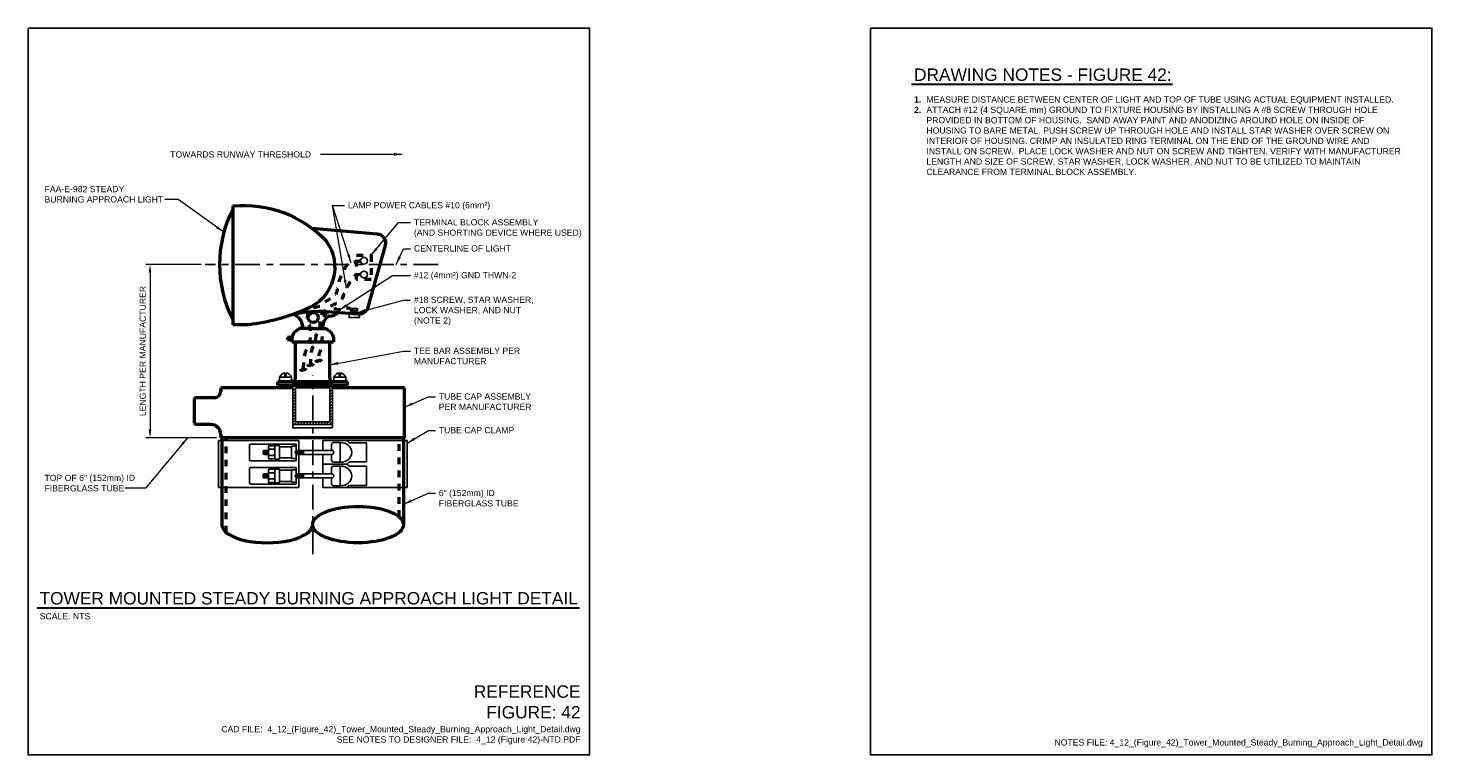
# Model space of a CAD drawing. Header units: inches. Extents: x 0 to 21.3, y 0 to 11.
import ezdxf
from ezdxf.enums import TextEntityAlignment as Align

# ---------------------------------------------------------------- set-up
doc = ezdxf.new("R2010")
doc.units = ezdxf.units.IN
doc.header["$LTSCALE"] = 0.5
doc.header["$MEASUREMENT"] = 0
doc.header["$PDSIZE"] = 2
doc.linetypes.add('CENTER2', pattern=[1.125, 0.75, -0.125, 0.125, -0.125])
doc.linetypes.add('HIDDEN2', pattern=[0.1875, 0.125, -0.0625])
doc.layers.get('0').update_dxf_attribs({"linetype": 'CONTINUOUS', "lineweight": 35})
doc.layers.get('DEFPOINTS').update_dxf_attribs({"linetype": 'CONTINUOUS', "lineweight": 35})
for name, color, linetype, lineweight in [('E-AFLD-LITE-APPR', 203, 'CONTINUOUS', 50), ('E-GRND-EQUI', 83, 'CONTINUOUS', 50), ('E-LITE-CIRC', 83, 'CONTINUOUS', 50), ('G-ANNO-PATT', 8, 'CONTINUOUS', 18), ('G-ANNO-RDME', 5, 'CONTINUOUS', 18), ('S-FSTN-MISC', 13, 'CONTINUOUS', 25), ('S-FSTN-PL~~', 13, 'CONTINUOUS', 25)]:
    doc.layers.add(name, color=color, linetype=linetype, lineweight=lineweight)
for name, color, linetype in [('G-ANNO-DIMS', 7, 'CONTINUOUS'), ('G-ANNO-TEXT', 7, 'CONTINUOUS'), ('G-ANNO-TTLB', 7, 'CONTINUOUS')]:
    doc.layers.add(name, color=color, linetype=linetype)
doc.styles.add('00-E-TITLE-1_1', font='arial.ttf', dxfattribs={"height": 0.1875})
doc.styles.add('01-E-BLDG-1_1', font='arial.ttf', dxfattribs={"height": 0.09375})
doc.styles.add('Arial', font='arial.ttf')
doc.dimstyles.new('01-E-BLDG-1_1', dxfattribs={"dimtxt": 0.09375, "dimasz": 0.125, "dimexe": 0.0625, "dimexo": 0.0625, "dimgap": 0.0625, "dimtad": 1, "dimdec": 4, "dimzin": 3, "dimdsep": 46, "dimlunit": 4, "dimtxsty": '01-E-BLDG-1_1', "dimcen": 0.0625, "dimclrd": 1, "dimclre": 1, "dimclrt": 256, "dimazin": 0, "dimtfac": 1, "dimtdec": 4, "dimtmove": 1, "dimatfit": 3, "dimfxl": 1, "dimfrac": 2, "dimtolj": 1, "dimtzin": 3, "dimlwd": 0, "dimlwe": 0, "dimarcsym": 0})

# ---------------------------------------------------------------- blocks, each defined once
blk = doc.blocks.new('G-TSQIG')
at = {"color": 0, "linetype": 'ByBlock', "lineweight": -2}
blk.add_spline([(0.012, 0.089), (-0.004, 0.075), (-0.015, 0.048), (-0.009, 0.013), (0, 0), (0.011, -0.018), (0.015, -0.036), (0.012, -0.059), (0.004, -0.074), (-0.012, -0.089)], degree=3, dxfattribs=at)
blk = doc.blocks.new('*D4')
at = {"layer": 'DEFPOINTS', "color": 0, "transparency": 16777216}
for p in [(2.683, 7.423), (1.846, 4.801), (2.916, 4.801)]:
    blk.add_point(p, dxfattribs=at)
at = {"layer": 'G-ANNO-DIMS', "color": 1, "lineweight": 0, "transparency": 16777216}
for p, q in [((2.62, 7.423), (1.783, 7.423)), ((1.846, 7.298), (1.846, 4.926)), ((2.854, 4.801), (1.783, 4.801))]:
    blk.add_line(p, q, dxfattribs=at)
at = {"layer": 'G-ANNO-DIMS', "color": 1, "transparency": 16777216}
for points in [[(1.825, 7.298), (1.867, 7.298), (1.846, 7.423)], [(1.825, 4.926), (1.867, 4.926), (1.846, 4.801)]]:
    blk.add_solid(points, dxfattribs=at)
at = {"layer": 'G-ANNO-DIMS', "transparency": 16777216, "insert": (1.735, 6.112), "char_height": 0.09375, "attachment_point": 5, "rotation": 90, "style": '01-E-BLDG-1_1'}
blk.add_mtext('\\A1;LENGTH PER MANUFACTURER', dxfattribs=at)
blk = doc.blocks.new('G-DBRK')
at = {"color": 0, "linetype": 'ByBlock', "lineweight": -2}
blk.add_ellipse((0, -0.25), major_axis=(0, -0.25), ratio=0.4, dxfattribs=at)
blk.add_ellipse((0, -0.75), major_axis=(0, -0.25), ratio=0.4, start_param=0, end_param=3.141593, dxfattribs=at)

msp = doc.modelspace()

# ---------------------------------------------------------------- hatches: boundary and pattern name
at = {"layer": 'G-ANNO-PATT'}
h = msp.add_hatch(dxfattribs=at)
h.set_pattern_fill('ANSI31', color=256, scale=0.25)
h.paths.add_polyline_path([(4.60788, 5.5952), (4.00788, 5.5952), (4.00788, 5.00091), (4.60788, 5.00091)])
h.paths.add_polyline_path([(4.04788, 5.5552), (4.56788, 5.5552), (4.56788, 5.04091), (4.04788, 5.04091)], flags=16)

# ---------------------------------------------------------------- linework, layer by layer
at = {"layer": 'E-AFLD-LITE-APPR'}
for p, q in [((3.09714, 8.31137), (3.09714, 6.51137)), ((4.15633, 6.45248), (4.15633, 6.49292)), ((3.9931, 6.31603), (3.92867, 6.31603)), ((3.92867, 6.31603), (3.92867, 6.28812)), ((3.92867, 6.28812), (3.9931, 6.28812)), ((3.9931, 6.25248), (4.62266, 6.25248)), ((4.04788, 5.6952), (4.04788, 6.25248)), ((4.56788, 5.6952), (4.56788, 6.25248)), ((2.91615, 5.5552), (2.91615, 5.5052)), ((4.00788, 5.5552), (2.91615, 5.5552)), ((3.78288, 5.5952), (3.78288, 5.6452)), ((4.83288, 5.6452), (3.78288, 5.6452)), ((3.78288, 5.5952), (4.83288, 5.5952)), ((4.60788, 5.5952), (4.00788, 5.5952)), ((5.69961, 5.5552), (4.60788, 5.5552)), ((4.83288, 5.5952), (4.83288, 5.6452)), ((5.69961, 4.80091), (5.69961, 5.5552)), ((2.51615, 5.3802), (2.51615, 5.02591)), ((2.81615, 5.4052), (2.54115, 5.4052)), ((2.76615, 5.00091), (2.54115, 5.00091)), ((2.91615, 4.85091), (2.91615, 4.80091)), ((5.69961, 4.80091), (2.91615, 4.80091)), ((2.93288, 4.80091), (2.93288, 3.48536)), ((5.68288, 4.80091), (5.68288, 3.48536))]:
    msp.add_line(p, q, dxfattribs=at)
at = {"layer": 'E-AFLD-LITE-APPR', "linetype": 'HIDDEN2'}
for p, q in [((2.99886, 3.3678), (2.99886, 4.80091)), ((5.61761, 3.60231), (5.61761, 4.80091))]:
    msp.add_line(p, q, dxfattribs=at)
at = {"layer": 'E-AFLD-LITE-APPR'}
for points in [[(3.09714, 8.31137), (3.10788, 8.31137, -0.2269227), (4.50557, 7.78625, -0.50148322), (4.20103, 6.74303, -0.07413076), (3.34373, 6.51137), (3.09714, 6.51137)], [(4.29367, 7.97354), (5.28288, 7.88839, -0.47051185), (5.40714, 7.70884), (5.14441, 6.77478, -0.35513144), (4.99832, 6.67177), (4.45514, 6.70895, 0.05388651), (4.00673, 6.66605)], [(4.30788, 6.45248), (4.1158, 6.45248, 0.28220281), (3.9931, 6.30894), (3.9931, 6.25248)], [(4.30788, 6.45248), (4.49996, 6.45248, -0.28220281), (4.62266, 6.30894), (4.62266, 6.25248)]]:
    msp.add_lwpolyline(points, format="xyb", dxfattribs=at)
msp.add_circle((4.3166, 6.61887), 0.07591, dxfattribs=at)
for centre, radius, start, end in [((4.71938, 7.42334), 1.82209, 152.913159, 207.086841), ((3.95794, 6.4727), 0.19941, 354.180801, 75.839669), ((4.65782, 6.4727), 0.19941, 129.64688, 185.819199), ((4.57229, 6.57592), 0.06535, 94.900347, 129.64688), ((4.54828, 6.85594), 0.2157, 274.900347, 310.900867), ((3.99788, 5.6952), 0.05, 270, 0), ((4.61788, 5.6952), 0.05, 180, 270), ((2.54115, 5.3802), 0.025, 90, 180), ((2.81615, 5.5052), 0.1, 270, 0), ((2.54115, 5.02591), 0.025, 180, 270), ((2.76615, 4.85091), 0.15, 360, 90)]:
    msp.add_arc(centre, radius, start, end, dxfattribs=at)
at = {"layer": 'E-GRND-EQUI', "linetype": 'HIDDEN2'}
msp.add_lwpolyline([(4.97371, 7.56435), (5.19125, 7.56435), (5.19125, 7.19339), (4.97371, 7.19339)], close=True, dxfattribs=at)
at = {"layer": 'E-LITE-CIRC', "linetype": 'HIDDEN2', "flags": 128}
for points in [[(5.02916, 7.47907), (5.00272, 7.46833), (4.97753, 7.46057), (4.95367, 7.45503), (4.93124, 7.45097), (4.91032, 7.44765), (4.89099, 7.44432), (4.87335, 7.44023), (4.85748, 7.43465), (4.84341, 7.42698), (4.83095, 7.4173), (4.81986, 7.40581), (4.80989, 7.39275), (4.80079, 7.37834), (4.79231, 7.36281), (4.7842, 7.34638), (4.77622, 7.32927), (4.76818, 7.3117), (4.7601, 7.29388), (4.75208, 7.276), (4.74421, 7.25826), (4.73657, 7.24086), (4.72925, 7.224), (4.72234, 7.20787), (4.71593, 7.19268), (4.71009, 7.17854), (4.70483, 7.16524), (4.70012, 7.15246), (4.69595, 7.13992), (4.69231, 7.12731), (4.68919, 7.11434), (4.68657, 7.10069), (4.68444, 7.08609), (4.68271, 7.07032), (4.681, 7.05362), (4.67887, 7.03632), (4.67585, 7.01875), (4.6715, 7.00125), (4.66538, 6.98415), (4.65702, 6.96779), (4.64598, 6.95249), (4.632, 6.93849), (4.61555, 6.92569), (4.5973, 6.91387), (4.57791, 6.90283), (4.55806, 6.89235), (4.53841, 6.88223), (4.51963, 6.87226), (4.50238, 6.86224), (4.48716, 6.85201), (4.47378, 6.84173), (4.46188, 6.83159), (4.45111, 6.82182), (4.4411, 6.81261), (4.4315, 6.80417), (4.42195, 6.79672), (4.4121, 6.79046), (4.40168, 6.78552), (4.39088, 6.78176), (4.37998, 6.77892), (4.36926, 6.77678), (4.35901, 6.77511), (4.34951, 6.77367), (4.34105, 6.77223), (4.3339, 6.77056), (4.32823, 6.76848), (4.32379, 6.76605), (4.32017, 6.76339), (4.31701, 6.76061), (4.31392, 6.75783), (4.3105, 6.75517), (4.30639, 6.75274), (4.30119, 6.75066), (4.29466, 6.74895), (4.28702, 6.74721), (4.27865, 6.74496), (4.26991, 6.74169), (4.26118, 6.73693), (4.25281, 6.73018), (4.24517, 6.72094), (4.23863, 6.70874), (4.23349, 6.69329), (4.22973, 6.67525), (4.22726, 6.65547), (4.22602, 6.63483), (4.2259, 6.61419), (4.22684, 6.59441), (4.22874, 6.57637), (4.23153, 6.56092), (4.23509, 6.54861), (4.23926, 6.53862), (4.24382, 6.52981), (4.24859, 6.52104), (4.25335, 6.51117), (4.25792, 6.49906), (4.26208, 6.48358), (4.26565, 6.46357), (4.26843, 6.43831), (4.27032, 6.40877), (4.27121, 6.37631), (4.271, 6.34231), (4.2696, 6.30814), (4.26691, 6.27518), (4.26284, 6.2448), (4.25727, 6.21837), (4.2502, 6.19678), (4.24191, 6.17899), (4.23277, 6.16346), (4.22315, 6.14866), (4.21342, 6.13305), (4.20395, 6.1151), (4.19509, 6.09328), (4.18723, 6.06605), (4.18065, 6.03258), (4.17532, 5.99487), (4.17111, 5.95558), (4.16793, 5.91741), (4.16565, 5.88305), (4.16416, 5.85518), (4.16335, 5.83649), (4.16311, 5.82966)], [(5.02916, 7.27014), (4.99515, 7.267), (4.96625, 7.25819), (4.94175, 7.24464), (4.92097, 7.22728), (4.9032, 7.20704), (4.88775, 7.18485), (4.87393, 7.16163), (4.86103, 7.13832), (4.84851, 7.11568), (4.83638, 7.09387), (4.82479, 7.07286), (4.81389, 7.05264), (4.80384, 7.03321), (4.7948, 7.01455), (4.78692, 6.99665), (4.78034, 6.97949), (4.7751, 6.96306), (4.77066, 6.94733), (4.76635, 6.93227), (4.7615, 6.91784), (4.75546, 6.90401), (4.74755, 6.89075), (4.73711, 6.87802), (4.72347, 6.86579), (4.70624, 6.85403), (4.6861, 6.84273), (4.66404, 6.83187), (4.64101, 6.82146), (4.61797, 6.81148), (4.59591, 6.80193), (4.57578, 6.79279), (4.55854, 6.78406), (4.54489, 6.77573), (4.5344, 6.76775), (4.52636, 6.76009), (4.52006, 6.75271), (4.5148, 6.74556), (4.50986, 6.73859), (4.50453, 6.73178), (4.49811, 6.72508), (4.4901, 6.71838), (4.4808, 6.71128), (4.47071, 6.70333), (4.46035, 6.69408), (4.45022, 6.68306), (4.44083, 6.66982), (4.43269, 6.65389), (4.42631, 6.63483), (4.42203, 6.61241), (4.4195, 6.58739), (4.41823, 6.56078), (4.41769, 6.53356), (4.41739, 6.50675), (4.41682, 6.48133), (4.41546, 6.45831), (4.41281, 6.43869), (4.40851, 6.42314), (4.4028, 6.411), (4.39607, 6.40129), (4.38872, 6.39303), (4.38114, 6.38524), (4.37372, 6.37693), (4.36684, 6.36713), (4.36091, 6.35484), (4.35618, 6.33939), (4.35241, 6.32135), (4.34921, 6.30157), (4.3462, 6.28093), (4.34302, 6.26029), (4.33927, 6.24051), (4.33458, 6.22247), (4.32856, 6.20702), (4.32102, 6.1943), (4.31242, 6.18146), (4.30339, 6.16493), (4.29457, 6.14111), (4.28661, 6.10644), (4.28013, 6.05732), (4.27577, 5.99019), (4.27418, 5.90145)], [(4.90589, 6.72202), (4.88515, 6.74456), (4.86462, 6.75747), (4.84442, 6.76261), (4.82466, 6.76182), (4.80547, 6.75697), (4.78697, 6.74991), (4.76929, 6.74251), (4.75255, 6.73662), (4.73684, 6.73368), (4.72219, 6.73344), (4.70858, 6.73524), (4.696, 6.73841), (4.68446, 6.74228), (4.67394, 6.74621), (4.66443, 6.7495), (4.65594, 6.75152), (4.6484, 6.75174), (4.64161, 6.75031), (4.63532, 6.74755), (4.62928, 6.74375), (4.62324, 6.73923), (4.61695, 6.73429), (4.61016, 6.72923), (4.60262, 6.72437), (4.59417, 6.71995), (4.58504, 6.71596), (4.57553, 6.71235), (4.56596, 6.70905), (4.55664, 6.706), (4.54788, 6.70313), (4.54, 6.7004), (4.5333, 6.69772), (4.52801, 6.69506), (4.52396, 6.69239), (4.52088, 6.68973), (4.51851, 6.68706), (4.51659, 6.6844), (4.51486, 6.68173), (4.51305, 6.67907), (4.51091, 6.6764), (4.50824, 6.67373), (4.50511, 6.67098), (4.50169, 6.66809), (4.49811, 6.66499), (4.49454, 6.6616), (4.49112, 6.65786), (4.48799, 6.6537), (4.48532, 6.64904), (4.4832, 6.64386), (4.48155, 6.63829), (4.48024, 6.63253), (4.47914, 6.62675), (4.47813, 6.62113), (4.47707, 6.61586), (4.47584, 6.61113), (4.4743, 6.60712), (4.47237, 6.60378), (4.47011, 6.60024), (4.46764, 6.59537), (4.46506, 6.58806), (4.46248, 6.57721), (4.46, 6.5617), (4.45775, 6.54041), (4.45582, 6.51224), (4.45426, 6.4766), (4.45291, 6.43492), (4.45151, 6.38919), (4.44986, 6.34137), (4.4477, 6.29342), (4.4448, 6.24733), (4.44093, 6.20505), (4.43586, 6.16855), (4.42949, 6.13911), (4.42229, 6.11524), (4.41484, 6.09472), (4.40774, 6.07538), (4.4016, 6.05502), (4.39701, 6.03145), (4.39457, 6.00247), (4.39487, 5.96589)]]:
    msp.add_lwpolyline(points, dxfattribs=at)
at = {"layer": 'G-ANNO-DIMS', "linetype": 'CENTER2'}
for p, q in [((6.20995, 7.42334), (2.68279, 7.42334)), ((4.30788, 3.03719), (4.30788, 5.74391))]:
    msp.add_line(p, q, dxfattribs=at)
at = {"layer": 'G-ANNO-TEXT', "linetype": 'Continuous', "lineweight": 30}
for p, q in [((13.3713, 10.14903), (17.32154, 10.14903)), ((0.13628, 2.22491), (8.34458, 2.22491))]:
    msp.add_line(p, q, dxfattribs=at)
at = {"layer": 'G-ANNO-TTLB'}
for points in [[(0, 11), (8.5, 11), (8.5, 0), (0, 0)], [(12.75, 11), (21.25, 11), (21.25, 0), (12.75, 0)]]:
    msp.add_lwpolyline(points, close=True, dxfattribs=at)
at = {"layer": 'S-FSTN-MISC'}
for p, q in [((3.88788, 5.71888), (3.88788, 5.78018)), ((3.90788, 5.71888), (3.90788, 5.78018)), ((4.70788, 5.71888), (4.70788, 5.78018)), ((4.72788, 5.71888), (4.72788, 5.78018)), ((3.80788, 5.71888), (3.82059, 5.73684)), ((3.80788, 5.71888), (3.98788, 5.71888)), ((3.80788, 5.6452), (3.80788, 5.71888)), ((3.80788, 5.66272), (3.98788, 5.66272)), ((3.98788, 5.71888), (3.97518, 5.73684)), ((3.98788, 5.6452), (3.98788, 5.71888)), ((4.62788, 5.71888), (4.64059, 5.73684)), ((4.62788, 5.6452), (4.62788, 5.71888)), ((4.80788, 5.71888), (4.62788, 5.71888)), ((4.80788, 5.66272), (4.62788, 5.66272)), ((4.80788, 5.71888), (4.79518, 5.73684)), ((4.80788, 5.6452), (4.80788, 5.71888)), ((2.8827, 4.04461), (2.8827, 4.75711)), ((4.09871, 4.75711), (2.8827, 4.75711)), ((3.35059, 4.68266), (3.35059, 4.47121)), ((4.05267, 4.7021), (3.37327, 4.7021)), ((3.64525, 4.6785), (3.73162, 4.6785)), ((3.73725, 4.48429), (3.73725, 4.67689)), ((3.74288, 4.68172), (3.80109, 4.68172)), ((3.80672, 4.57898), (3.80672, 4.67689)), ((4.0583, 4.60171), (4.0583, 4.69728)), ((4.09871, 4.75711), (4.09871, 4.60902)), ((4.09871, 4.25277), (4.09871, 4.75711)), ((4.45978, 4.75711), (5.73966, 4.75711)), ((4.45978, 4.75711), (4.45978, 4.60902)), ((4.59278, 4.69701), (4.59278, 4.60902)), ((4.62969, 4.72865), (4.72578, 4.72865)), ((4.72578, 4.72865), (4.72578, 4.42931)), ((4.823, 4.75711), (4.85769, 4.72974)), ((4.87537, 4.72383), (5.12478, 4.72383)), ((5.12478, 4.72383), (5.12478, 4.43413)), ((5.73966, 4.04461), (5.73966, 4.75711)), ((3.5589, 4.59955), (3.5589, 4.55841)), ((3.56994, 4.60902), (3.63962, 4.60902)), ((3.56994, 4.60902), (3.56994, 4.54894)), ((3.56994, 4.54894), (3.57326, 4.60902)), ((3.56994, 4.54894), (3.63962, 4.54894)), ((3.57509, 4.60902), (3.57972, 4.54894)), ((3.58255, 4.54894), (3.58406, 4.60902)), ((3.58752, 4.60902), (3.59253, 4.54894)), ((3.59603, 4.54894), (3.59786, 4.60902)), ((3.60137, 4.60902), (3.60703, 4.54894)), ((3.61113, 4.54894), (3.61169, 4.60902)), ((3.61494, 4.60902), (3.62116, 4.54894)), ((3.62484, 4.54894), (3.62427, 4.60902)), ((3.62701, 4.60902), (3.63342, 4.54894)), ((3.63735, 4.54894), (3.63753, 4.60902)), ((3.63962, 4.67368), (3.63962, 4.48429)), ((3.64525, 4.47946), (3.73162, 4.47946)), ((3.73725, 4.67368), (3.73725, 4.48107)), ((3.74288, 4.47624), (3.80109, 4.47624)), ((3.80672, 4.66403), (3.98883, 4.66403)), ((3.80672, 4.57898), (3.80672, 4.48107)), ((3.80672, 4.49394), (3.98883, 4.49394)), ((3.98883, 4.67207), (4.0583, 4.67207)), ((3.98883, 4.57898), (3.98883, 4.67207)), ((3.98883, 4.57898), (3.98883, 4.48589)), ((3.98883, 4.48589), (4.0583, 4.48589)), ((4.05554, 4.60264), (4.05554, 4.55532)), ((4.05588, 4.55509), (4.05861, 4.60449)), ((4.0583, 4.55625), (4.0583, 4.45659)), ((4.06095, 4.60563), (4.06518, 4.55074)), ((4.06815, 4.54894), (4.06966, 4.60902)), ((4.07312, 4.60902), (4.07813, 4.54894)), ((4.07713, 4.60902), (4.59278, 4.60902)), ((4.07713, 4.54894), (4.59278, 4.54894)), ((4.08163, 4.54894), (4.08345, 4.60902)), ((4.08697, 4.60902), (4.09263, 4.54894)), ((4.09672, 4.54894), (4.09729, 4.60902)), ((4.10054, 4.60902), (4.10676, 4.54894)), ((4.11043, 4.54894), (4.10987, 4.60902)), ((4.11261, 4.60902), (4.11901, 4.54894)), ((4.12396, 4.60802), (4.12897, 4.54794)), ((4.13247, 4.54794), (4.13429, 4.60802)), ((4.13781, 4.60802), (4.14347, 4.54794)), ((4.14756, 4.54794), (4.14812, 4.60802)), ((4.15138, 4.60802), (4.1576, 4.54794)), ((4.16127, 4.54794), (4.1607, 4.60802)), ((4.16345, 4.60802), (4.16985, 4.54794)), ((4.16974, 4.54894), (4.16974, 4.60902)), ((4.45978, 4.60902), (4.59278, 4.60902)), ((4.45978, 4.54894), (4.45978, 4.40086)), ((4.59278, 4.54894), (4.59278, 4.46095)), ((3.35059, 4.11905), (3.35059, 4.33051)), ((3.37327, 4.45176), (4.05267, 4.45176)), ((3.37327, 4.34995), (4.05267, 4.34995)), ((3.56994, 4.19269), (3.56994, 4.25277)), ((3.56994, 4.25277), (3.57326, 4.19269)), ((3.56994, 4.25277), (3.63962, 4.25277)), ((3.57509, 4.19269), (3.57972, 4.25277)), ((3.58255, 4.25277), (3.58406, 4.19269)), ((3.58752, 4.19269), (3.59253, 4.25277)), ((3.59603, 4.25277), (3.59786, 4.19269)), ((3.60137, 4.19269), (3.60703, 4.25277)), ((3.61113, 4.25277), (3.61169, 4.19269)), ((3.61494, 4.19269), (3.62116, 4.25277)), ((3.62484, 4.25277), (3.62427, 4.19269)), ((3.62701, 4.19269), (3.63342, 4.25277)), ((3.63735, 4.25277), (3.63753, 4.19269)), ((3.63962, 4.12804), (3.63962, 4.31743)), ((3.64525, 4.32225), (3.73162, 4.32225)), ((3.73725, 4.12804), (3.73725, 4.32064)), ((3.73725, 4.31743), (3.73725, 4.12482)), ((3.74288, 4.32547), (3.80109, 4.32547)), ((3.80672, 4.22273), (3.80672, 4.32064)), ((3.80672, 4.30778), (3.98883, 4.30778)), ((3.98883, 4.31582), (4.0583, 4.31582)), ((3.98883, 4.22273), (3.98883, 4.31582)), ((4.0583, 4.24546), (4.0583, 4.34512)), ((4.06095, 4.19608), (4.06518, 4.25097)), ((4.06815, 4.25277), (4.06966, 4.19269)), ((4.07312, 4.19269), (4.07813, 4.25277)), ((4.07713, 4.25277), (4.59278, 4.25277)), ((4.08163, 4.25277), (4.08345, 4.19269)), ((4.08697, 4.19269), (4.09263, 4.25277)), ((4.09672, 4.25277), (4.09729, 4.19269)), ((4.10054, 4.19269), (4.10676, 4.25277)), ((4.11043, 4.25277), (4.10987, 4.19269)), ((4.11261, 4.19269), (4.11901, 4.25277)), ((4.12396, 4.19369), (4.12897, 4.25377)), ((4.13247, 4.25377), (4.13429, 4.19369)), ((4.13781, 4.19369), (4.14347, 4.25377)), ((4.14756, 4.25377), (4.14812, 4.19369)), ((4.15138, 4.19369), (4.1576, 4.25377)), ((4.16127, 4.25377), (4.1607, 4.19369)), ((4.16345, 4.19369), (4.16985, 4.25377)), ((4.16974, 4.25277), (4.16974, 4.19269)), ((4.45978, 4.40086), (4.83712, 4.40086)), ((4.45978, 4.40086), (4.823, 4.40086)), ((4.45978, 4.25277), (4.45978, 4.40086)), ((4.59278, 4.25277), (4.59278, 4.34076)), ((4.62969, 4.42931), (4.72578, 4.42931)), ((4.62969, 4.3724), (4.72578, 4.3724)), ((4.72578, 4.07306), (4.72578, 4.3724)), ((4.823, 4.40086), (4.85769, 4.42822)), ((4.823, 4.40086), (4.85769, 4.37349)), ((4.87537, 4.43413), (5.12478, 4.43413)), ((4.87537, 4.36758), (5.12478, 4.36758)), ((5.12478, 4.07788), (5.12478, 4.36758)), ((4.09871, 4.04461), (2.8827, 4.04461)), ((4.05267, 4.09961), (3.37327, 4.09961)), ((3.5589, 4.20216), (3.5589, 4.2433)), ((3.56994, 4.19269), (3.63962, 4.19269)), ((3.64525, 4.12321), (3.73162, 4.12321)), ((3.74288, 4.11999), (3.80109, 4.11999)), ((3.80672, 4.22273), (3.80672, 4.12482)), ((3.80672, 4.13769), (3.98883, 4.13769)), ((3.98883, 4.22273), (3.98883, 4.12964)), ((3.98883, 4.12964), (4.0583, 4.12964)), ((4.05554, 4.19907), (4.05554, 4.24639)), ((4.05588, 4.24662), (4.05861, 4.19723)), ((4.0583, 4.2), (4.0583, 4.10443)), ((4.07713, 4.19269), (4.59278, 4.19269)), ((4.09871, 4.04461), (4.09871, 4.19269)), ((4.45978, 4.04461), (4.45978, 4.19269)), ((4.45978, 4.04461), (5.73966, 4.04461)), ((4.59278, 4.1047), (4.59278, 4.19269)), ((4.62969, 4.07306), (4.72578, 4.07306)), ((4.823, 4.04461), (4.85769, 4.07197)), ((4.87537, 4.07788), (5.12478, 4.07788))]:
    msp.add_line(p, q, dxfattribs=at)
at = {"layer": 'S-FSTN-MISC', "linetype": 'HIDDEN2'}
msp.add_line((2.88363, 4.75434), (2.88363, 4.05067), dxfattribs=at)
at = {"layer": 'S-FSTN-MISC'}
for points in [[(4.8585, 6.68264), (5.01632, 6.68264), (5.01632, 6.61868), (4.8585, 6.61868)], [(4.87982, 6.75619), (4.98646, 6.75619), (4.98646, 6.72421), (4.87982, 6.72421)], [(4.87982, 6.68264), (4.98646, 6.68264), (4.98646, 6.70396), (4.87982, 6.70396)], [(4.90115, 6.70396), (4.96513, 6.70396), (4.96513, 6.72528), (4.90115, 6.72528)]]:
    msp.add_lwpolyline(points, close=True, dxfattribs=at)
for centre, radius in [((5.08461, 7.47907), 0.05117), ((5.08461, 7.27014), 0.05119)]:
    msp.add_circle(centre, radius, dxfattribs=at)
for centre, start, end in [((3.89788, 5.69073), 96.37937, 149.184193), ((3.89788, 5.69073), 30.815807, 83.62063), ((4.71788, 5.69073), 96.37937, 149.184193), ((4.71788, 5.69073), 30.815807, 83.62063)]:
    msp.add_arc(centre, 0.09, start, end, dxfattribs=at)
at = {"layer": 'S-FSTN-MISC', "extrusion": (0, 0, -1)}
for centre, major_axis, start_param, end_param in [((3.37327, 4.68266), (-0.02268, 0), 6.28318531, 7.85398163), ((3.64525, 4.67368), (0.00563, 0), 3.14159265, 4.71238898), ((3.73162, 4.67368), (0.00563, 0), 4.71238898, 6.28318531), ((3.73162, 4.67368), (0.00563, 0), 4.71238898, 6.28318531), ((3.74288, 4.67689), (0.00563, 0), 3.14159265, 4.71238898), ((3.80109, 4.67689), (0.00563, 0), 4.71238898, 6.28318531), ((4.05267, 4.69728), (0.00563, 0), 4.71238898, 6.28318531), ((4.62969, 4.69701), (0.03691, 0), 3.14159265, 4.71238898), ((4.72578, 4.57898), (-0.17461, 0), 1.57079633, 4.71238898), ((4.87537, 4.7462), (0.0261, 0), 1.57079633, 2.31470061), ((3.37327, 4.47121), (-0.02268, 0), 4.71238898, 6.28318531), ((3.56994, 4.59955), (-0.01104, 0), 6.28318531, 7.85398163), ((3.56994, 4.55841), (-0.01104, 0), 4.71238898, 6.28318531), ((3.68742, 4.79626), (-0.19999, 0), 4.4605651, 4.95373504), ((3.68742, 4.79626), (-0.19999, 0), 4.4605651, 4.95373504), ((3.68742, 4.45343), (-0.19999, 0), 1.32945027, 1.8226202), ((3.68742, 4.45343), (-0.19999, 0), 1.32945027, 1.8226202), ((3.68742, 4.70453), (-0.19999, 0), 4.4605651, 4.95373504), ((3.68742, 4.3617), (-0.19999, 0), 1.32945027, 1.8226202), ((3.64525, 4.48429), (0.00563, 0), 1.57079633, 3.14159265), ((3.73162, 4.48429), (0.00563, 0), 0, 1.57079633), ((3.74288, 4.48107), (0.00563, 0), 1.57079633, 3.14159265), ((3.80109, 4.48107), (0.00563, 0), 0, 1.57079633), ((4.07713, 4.57898), (-0.03505, 0), 4.71238898, 7.85398163), ((4.59278, 4.57898), (-0.03505, 0), 1.57079633, 4.71238898), ((3.37327, 4.33051), (0.02268, 0), 3.14159265, 4.71238898), ((3.56994, 4.2433), (-0.01104, 0), 6.28318531, 7.85398163), ((3.64525, 4.31743), (0.00563, 0), 3.14159265, 4.71238898), ((3.68742, 4.44001), (-0.19999, 0), 4.4605651, 4.95373504), ((3.68742, 4.09718), (-0.19999, 0), 1.32945027, 1.8226202), ((3.73162, 4.31743), (0.00563, 0), 4.71238898, 6.28318531), ((3.74288, 4.32064), (0.00563, 0), 3.14159265, 4.71238898), ((3.80109, 4.32064), (0.00563, 0), 4.71238898, 6.28318531), ((4.07713, 4.22273), (-0.03505, 0), 4.71238898, 7.85398163), ((4.05267, 4.45659), (0.00563, 0), 0, 1.57079633), ((4.05267, 4.34512), (0.00563, 0), 4.71238898, 6.28318531), ((4.62969, 4.46095), (0.03691, 0), 1.57079633, 3.14159265), ((4.62969, 4.34076), (0.03691, 0), 3.14159265, 4.71238898), ((4.59278, 4.22273), (-0.03505, 0), 1.57079633, 4.71238898), ((4.72578, 4.22273), (0.17461, 0), 4.71238898, 7.85398163), ((4.87537, 4.41176), (0.0261, 0), 3.9684847, 4.71238898), ((4.87537, 4.38995), (0.0261, 0), 1.57079633, 2.31470061), ((3.37327, 4.11905), (0.02268, 0), 1.57079633, 3.14159265), ((3.56994, 4.20216), (-0.01104, 0), 4.71238898, 6.28318531), ((3.68742, 4.34828), (-0.19999, 0), 4.4605651, 4.95373504), ((3.68742, 4.34828), (-0.19999, 0), 4.4605651, 4.95373504), ((3.68742, 4.00545), (-0.19999, 0), 1.32945027, 1.8226202), ((3.68742, 4.00545), (-0.19999, 0), 1.32945027, 1.8226202), ((3.64525, 4.12804), (0.00563, 0), 1.57079633, 3.14159265), ((3.73162, 4.12804), (0.00563, 0), 0, 1.57079633), ((3.73162, 4.12804), (0.00563, 0), 0, 1.57079633), ((3.74288, 4.12482), (0.00563, 0), 1.57079633, 3.14159265), ((3.80109, 4.12482), (0.00563, 0), 0, 1.57079633), ((4.05267, 4.10443), (0.00563, 0), 0, 1.57079633), ((4.62969, 4.1047), (0.03691, 0), 1.57079633, 3.14159265), ((4.87537, 4.05551), (0.0261, 0), 3.9684847, 4.71238898)]:
    msp.add_ellipse(centre, major_axis=major_axis, ratio=0.85714286, start_param=start_param, end_param=end_param, dxfattribs=at)
at = {"layer": 'S-FSTN-MISC'}
for points in [[(3.80788, 5.66272), (3.80788, 5.6452), (3.98788, 5.66272), (3.98788, 5.6452)], [(4.80788, 5.66272), (4.80788, 5.6452), (4.62788, 5.66272), (4.62788, 5.6452)]]:
    msp.add_solid(points, dxfattribs=at)
at = {"layer": 'S-FSTN-PL~~'}
for p, q in [((3.80788, 5.5552), (3.80788, 5.5952)), ((4.00788, 5.5752), (3.80788, 5.5752)), ((4.00788, 5.00091), (4.00788, 5.5952)), ((4.04788, 5.04091), (4.04788, 5.5552)), ((4.56788, 5.5552), (4.04788, 5.5552)), ((4.56788, 5.04091), (4.56788, 5.5552)), ((4.60788, 5.00091), (4.60788, 5.5952)), ((4.60788, 5.5752), (4.80788, 5.5752)), ((4.80788, 5.5552), (4.80788, 5.5952)), ((4.60788, 5.00091), (4.00788, 5.00091)), ((4.00788, 4.95091), (4.00788, 5.00091)), ((4.60788, 4.95091), (4.00788, 4.95091)), ((4.56788, 5.04091), (4.04788, 5.04091)), ((4.60788, 4.95091), (4.60788, 5.00091))]:
    msp.add_line(p, q, dxfattribs=at)

# ---------------------------------------------------------------- block references
at = {"layer": 'E-AFLD-LITE-APPR', "xscale": 2.75, "yscale": 2.75, "zscale": 2.75, "rotation": 270}
msp.add_blockref('G-DBRK', (5.68288, 3.48536), dxfattribs=at)
at = {"layer": 'E-LITE-CIRC', "xscale": 0.5, "yscale": 0.5, "zscale": 0.5, "rotation": 90}
for p in [(4.39487, 5.96589), (4.16311, 5.82966), (4.27418, 5.90145)]:
    msp.add_blockref('G-TSQIG', p, dxfattribs=at)

# ---------------------------------------------------------------- texts
at = {"layer": 'G-ANNO-RDME', "attachment_point": 9, "rotation": 0}
for s, insert, char_height, width, style in [('REFERENCE FIGURE: 42', (8.36242, 0.54994), 0.1875, 1.660137, '00-E-TITLE-1_1'), ('CAD FILE:  4_12_(Figure_42)_Tower_Mounted_Steady_Burning_Approach_Light_Detail.dwg\\PSEE NOTES TO DESIGNER FILE:  4_12 (Figure 42)-NTD.PDF', (8.36242, 0.15861), 0.09375, 5.5109678, '01-E-BLDG-1_1')]:
    msp.add_mtext(s, dxfattribs=dict(at, insert=insert, char_height=char_height, width=width, style=style))
at = {"layer": 'G-ANNO-RDME', "insert": (21.11242, 0.11416), "char_height": 0.09375, "width": 7.0264495, "attachment_point": 9, "style": '01-E-BLDG-1_1'}
msp.add_mtext('NOTES FILE: 4_12_(Figure_42)_Tower_Mounted_Steady_Burning_Approach_Light_Detail.dwg', dxfattribs=at)
at = {"layer": 'G-ANNO-TEXT'}
for s, style, p in [('DRAWING NOTES - FIGURE 42:', '00-E-TITLE-1_1', (13.41045, 10.1447)), ('TOWER MOUNTED STEADY BURNING APPROACH LIGHT DETAIL', 'Arial', (0.17288, 2.22058))]:
    msp.add_text(s, height=0.1875, dxfattribs=dict(at, style=style)).set_placement(p, align=Align.BOTTOM_LEFT)
at = {"layer": 'G-ANNO-TEXT', "style": '01-E-BLDG-1_1'}
msp.add_text('SCALE: NTS', height=0.09375, dxfattribs=at).set_placement((0.17616, 2.14593), align=Align.TOP_LEFT)
at = {"layer": 'G-ANNO-TEXT', "insert": (13.41045, 9.96565), "char_height": 0.09375, "width": 7.4237884, "attachment_point": 1, "style": '01-E-BLDG-1_1'}
msp.add_mtext('\\A1;\\pi-0.1875,l0.1875,t0.1875;{\\fArial|b1|i0|c0|p34;1.^I}MEASURE DISTANCE BETWEEN CENTER OF LIGHT AND TOP OF TUBE USING ACTUAL EQUIPMENT INSTALLED.\\P{\\fArial|b1|i0|c0|p34;2.^I}ATTACH #12 (4 SQUARE mm) GROUND TO FIXTURE HOUSING BY INSTALLING A #8 SCREW THROUGH HOLE PROVIDED IN BOTTOM OF HOUSING.  SAND AWAY PAINT AND ANODIZING AROUND HOLE ON INSIDE OF HOUSING TO BARE METAL. PUSH SCREW UP THROUGH HOLE AND INSTALL STAR WASHER OVER SCREW ON INTERIOR OF HOUSING. CRIMP AN INSULATED RING TERMINAL ON THE END OF THE GROUND WIRE AND INSTALL ON SCREW.  PLACE LOCK WASHER AND NUT ON SCREW AND TIGHTEN. VERIFY WITH MANUFACTURER LENGTH AND SIZE OF SCREW, STAR WASHER, LOCK WASHER, AND NUT TO BE UTILIZED TO MAINTAIN CLEARANCE FROM TERMINAL BLOCK ASSEMBLY.', dxfattribs=at)
at = {"layer": 'G-ANNO-TEXT', "char_height": 0.09375, "attachment_point": 1, "rotation": 360, "style": '01-E-BLDG-1_1'}
for s, insert, width in [('\\A1;TOWARDS RUNWAY THRESHOLD', (2.15199, 9.13506), 2.1930706), ('\\A1;FAA-E-982 STEADY BURNING APPROACH LIGHT', (0.24872, 8.61037), 1.8157775), ('\\A1;LAMP POWER CABLES #10 (6mm²)', (4.83975, 8.3663), 2.6166087), ('\\A1;TERMINAL BLOCK ASSEMBLY\\P(AND SHORTING DEVICE WHERE USED)', (5.84062, 8.10791), 2.5629503), ('\\A1;CENTERLINE OF LIGHT', (5.84062, 7.71228), 2.5629503), ('\\A1;#12 (4mm²) GND THWN-2', (5.84062, 7.3071), 2.5629503), ('\\A1;#18 SCREW, STAR WASHER, LOCK WASHER, AND NUT (NOTE 2)', (5.84062, 6.93539), 1.8594979), ('\\A1;TEE BAR ASSEMBLY PER MANUFACTURER', (5.84062, 6.16341), 1.8594979), ('\\A1;TUBE CAP ASSEMBLY PER MANUFACTURER', (6.21681, 5.47089), 1.5236138), ('\\A1;TUBE CAP CLAMP', (6.21681, 4.96161), 1.5236138), ('\\A1;TOP OF 6" (152mm) ID FIBERGLASS TUBE', (0.24872, 4.23908), 1.8157775), ('\\A1;6" (152mm) ID FIBERGLASS TUBE', (6.21681, 4.01039), 1.5236138)]:
    msp.add_mtext(s, dxfattribs=dict(at, insert=insert, width=width))

# ---------------------------------------------------------------- dimensions: what is measured, and where the dimension line sits
at = {"layer": 'G-ANNO-DIMS'}
dim = msp.add_linear_dim(base=(1.8457, 4.80091), p1=(2.68279, 7.42334), p2=(2.91615, 4.80091), angle=90, text='LENGTH PER MANUFACTURER', dimstyle='01-E-BLDG-1_1', dxfattribs=at)
dim.commit()
dim.dimension.update_dxf_attribs({"geometry": '*D4', "text_midpoint": (1.73473, 6.11212)})

# ---------------------------------------------------------------- leaders
at = {"layer": 'G-ANNO-TEXT'}
for points in [[(5.66217, 9.08909), (4.42668, 9.08909)], [(2.96353, 7.91018), (2.27149, 8.40705), (2.07022, 8.40705)], [(4.89099, 7.44432), (4.60714, 8.3151), (4.78975, 8.3151)], [(4.81867, 7.06151), (4.60714, 8.3151), (4.78975, 8.3151)], [(5.19125, 7.56435), (5.60801, 8.05671), (5.79062, 8.05671)], [(5.56959, 7.42334), (5.68444, 7.66108), (5.79062, 7.66108)], [(4.71257, 6.73471), (5.51756, 7.25591), (5.79062, 7.25591)], [(4.98646, 6.69589), (5.68444, 6.88419), (5.79062, 6.88419)], [(4.56788, 5.90544), (5.68444, 6.11221), (5.79062, 6.11221)], [(5.69961, 5.26322), (6.06063, 5.41969), (6.16681, 5.41969)], [(5.73966, 4.71926), (6.06063, 4.91041), (6.16681, 4.91041)], [(2.41461, 4.80091), (1.77528, 4.03686), (1.47072, 4.03686)], [(5.68288, 3.79316), (6.06063, 3.95919), (6.16681, 3.95919)]]:
    msp.add_leader(points, dimstyle='01-E-BLDG-1_1', dxfattribs=at)

doc.saveas('drawing.dxf')
